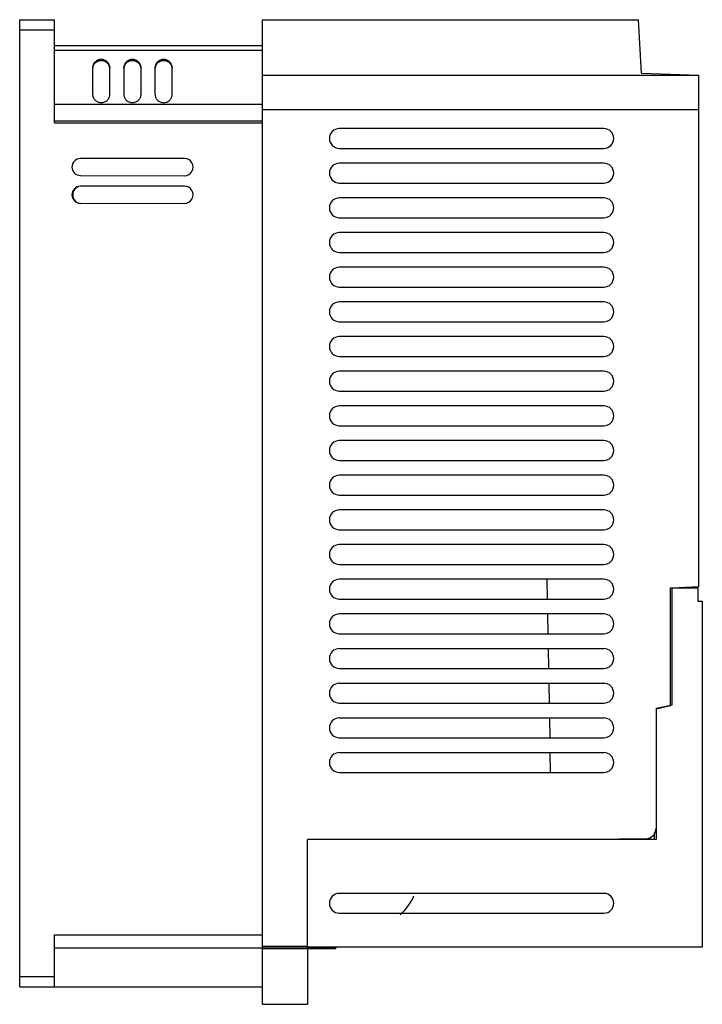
# Model space of a CAD drawing. Header units: millimetres. Extents: x 29 to 226, y 34 to 318.
import ezdxf

# ---------------------------------------------------------------- set-up
doc = ezdxf.new("R2010")
doc.units = ezdxf.units.MM
doc.header["$LTSCALE"] = 22.837108
doc.layers.get('0').update_dxf_attribs({"linetype": 'CONTINUOUS'})

msp = doc.modelspace()

# ---------------------------------------------------------------- linework, layer by layer
at = {"color": 7}
for p, q in [((28.88, 38.6), (28.88, 317.6)), ((28.88, 317.6), (38.88, 317.6)), ((38.88, 287.86), (38.88, 317.6)), ((98.88, 33.6), (98.88, 317.6)), ((98.88, 317.6), (207.34, 317.6)), ((208.15, 302.13), (207.34, 317.6)), ((38.88, 314.6), (28.88, 314.6)), ((38.88, 310.14), (98.88, 310.14)), ((98.88, 308.72), (38.88, 308.72)), ((49.88, 303.64), (49.88, 296.17)), ((54.88, 296.16), (54.88, 303.63)), ((58.88, 303.64), (58.88, 296.16)), ((63.88, 296.16), (63.88, 303.63)), ((67.88, 303.64), (67.88, 296.16)), ((72.88, 296.16), (72.88, 303.63)), ((98.88, 301.6), (224.68, 301.6)), ((208.15, 302.13), (224.68, 301.6)), ((224.68, 154.03), (224.68, 301.6)), ((98.88, 293.13), (38.88, 293.13)), ((224.68, 291.6), (98.88, 291.6)), ((38.88, 288.38), (98.88, 288.38)), ((38.88, 287.86), (98.88, 287.86)), ((197.31, 286.18), (121.01, 286.18)), ((121.01, 280.49), (197.31, 280.49)), ((76.38, 277.59), (46.38, 277.54)), ((197.31, 276.18), (121.01, 276.18)), ((46.38, 272.66), (76.38, 272.61)), ((121.01, 270.49), (197.31, 270.49)), ((76.38, 269.59), (46.38, 269.54)), ((46.38, 264.66), (76.38, 264.61)), ((197.31, 266.18), (121.01, 266.18)), ((121.01, 260.49), (197.31, 260.49)), ((197.31, 256.18), (121.01, 256.18)), ((121.01, 250.49), (197.31, 250.49)), ((197.31, 246.18), (121.01, 246.18)), ((121.01, 240.49), (197.31, 240.49)), ((197.31, 236.18), (121.01, 236.18)), ((121.01, 230.49), (197.31, 230.49)), ((197.31, 226.18), (121.01, 226.18)), ((121.01, 220.49), (197.31, 220.49)), ((197.31, 216.18), (121.01, 216.18)), ((121.01, 210.49), (197.31, 210.49)), ((197.31, 206.18), (121.01, 206.18)), ((121.01, 200.49), (197.31, 200.49)), ((197.31, 196.18), (121.01, 196.18)), ((121.01, 190.49), (197.31, 190.49)), ((197.31, 186.18), (121.01, 186.18)), ((121.01, 180.49), (197.31, 180.49)), ((197.31, 176.18), (121.01, 176.18)), ((121.01, 170.49), (197.31, 170.49)), ((197.31, 166.18), (121.01, 166.18)), ((121.01, 160.49), (197.31, 160.49)), ((197.31, 156.18), (121.01, 156.18)), ((180.9, 156.18), (181, 150.49)), ((216.55, 153.71), (224.38, 153.71)), ((216.55, 119.77), (216.55, 153.71)), ((224.68, 154.03), (216.98, 153.63)), ((216.98, 119.91), (216.98, 153.63)), ((224.38, 153.71), (224.38, 149.9)), ((121.01, 150.49), (197.31, 150.49)), ((224.38, 149.9), (225.7, 149.9)), ((225.7, 149.9), (225.7, 50.1)), ((197.31, 146.18), (121.01, 146.18)), ((181.07, 146.18), (181.17, 140.49)), ((121.01, 140.49), (197.31, 140.49)), ((197.31, 136.18), (121.01, 136.18)), ((181.25, 136.18), (181.35, 130.49)), ((121.01, 130.49), (197.31, 130.49)), ((197.31, 126.18), (121.01, 126.18)), ((181.42, 126.18), (181.52, 120.49)), ((121.01, 120.49), (197.31, 120.49)), ((216.98, 119.91), (212.38, 118.91)), ((212.38, 118.86), (216.55, 119.77)), ((212.38, 118.91), (212.38, 81.09)), ((197.31, 116.18), (121.01, 116.18)), ((181.6, 116.18), (181.7, 110.49)), ((121.01, 110.49), (197.31, 110.49)), ((197.31, 106.18), (121.01, 106.18)), ((181.77, 106.18), (181.87, 100.49)), ((121.01, 100.49), (197.31, 100.49)), ((211.95, 81.09), (211.95, 83.04)), ((212.38, 81.09), (111.88, 81.09)), ((111.88, 49.72), (111.88, 81.09)), ((209.43, 81.37), (193.88, 81.09)), ((197.31, 65.6), (121.01, 65.6)), ((121.01, 59.9), (197.31, 59.9)), ((38.88, 53.62), (98.88, 53.62)), ((38.88, 38.6), (38.88, 53.62)), ((98.88, 49.83), (38.88, 49.83)), ((98.88, 50.39), (111.88, 50.39)), ((98.88, 49.89), (111.88, 49.89)), ((119.93, 49.6), (98.88, 49.6)), ((225.7, 50.1), (111.88, 50.1)), ((119.94, 49.72), (111.88, 49.72)), ((111.88, 49.6), (111.88, 33.6)), ((116.65, 49.6), (116.65, 49.69)), ((119.96, 49.89), (119.93, 49.6)), ((120.08, 50.1), (119.96, 49.89)), ((28.88, 41.6), (38.88, 41.6)), ((28.88, 38.6), (98.88, 38.6)), ((98.88, 33.6), (111.88, 33.6))]:
    msp.add_line(p, q, dxfattribs=at)
for centre, radius, start, end in [((121.01, 283.34), 2.85, 90, 270), ((197.31, 283.34), 2.85, 270, 90), ((121.01, 273.34), 2.85, 90, 270), ((197.31, 273.34), 2.85, 270, 90), ((121.01, 263.34), 2.85, 90, 270), ((197.31, 263.34), 2.85, 270, 90), ((121.01, 253.34), 2.85, 90, 270), ((197.31, 253.34), 2.85, 270, 90), ((121.01, 243.34), 2.85, 90, 270), ((197.31, 243.34), 2.85, 270, 90), ((121.01, 233.34), 2.85, 90, 270), ((197.31, 233.34), 2.85, 270, 90), ((121.01, 223.34), 2.85, 90, 270), ((197.31, 223.34), 2.85, 270, 90), ((121.01, 213.34), 2.85, 90, 270), ((197.31, 213.34), 2.85, 270, 90), ((121.01, 203.34), 2.85, 90, 270), ((197.31, 203.34), 2.85, 270, 90), ((121.01, 193.34), 2.85, 90, 270), ((197.31, 193.34), 2.85, 270, 90), ((121.01, 183.34), 2.85, 90, 270), ((197.31, 183.34), 2.85, 270, 90), ((121.01, 173.34), 2.85, 90, 270), ((197.31, 173.34), 2.85, 270, 90), ((121.01, 163.34), 2.85, 90, 270), ((197.31, 163.34), 2.85, 270, 90), ((121.01, 153.34), 2.85, 90, 270), ((197.31, 153.34), 2.85, 270, 90), ((121.01, 143.34), 2.85, 90, 270), ((197.31, 143.34), 2.85, 270, 90), ((121.01, 133.34), 2.85, 90, 270), ((197.31, 133.34), 2.85, 270, 90), ((121.01, 123.34), 2.85, 90, 270), ((197.31, 123.34), 2.85, 270, 90), ((121.01, 113.34), 2.85, 90, 270), ((197.31, 113.34), 2.85, 270, 90), ((121.01, 103.34), 2.85, 90, 270), ((197.31, 103.34), 2.85, 270, 90), ((209.38, 84.37), 3, 271, 360), ((121.01, 62.75), 2.85, 90, 270), ((197.31, 62.75), 2.85, 270, 90), ((129.88, 70.09), 13.7, 309.5942, 337.8338)]:
    msp.add_arc(centre, radius, start, end, dxfattribs=at)
for centre, major_axis, ratio, start_param, end_param in [((46.38, 275.1), (-2.44, 0), 0.999999, -1.569269, 1.569269), ((76.38, 275.1), (-2.49, 0), 0.999999, -4.713916, -1.569269), ((46.38, 267.1), (-2.44, 0), 0.999999, -1.569269, 1.569269), ((46.65, 267.08), (1.78, 1.75), 0.999995, 0.934831, 3.794818), ((76.38, 267.1), (-2.49, 0), 0.999999, -4.713916, -1.569269)]:
    msp.add_ellipse(centre, major_axis=major_axis, ratio=ratio, start_param=start_param, end_param=end_param, dxfattribs=at)
for points, knots in [([(54.88, 303.63), (54.88, 303.95), (54.75, 304.61), (54.19, 305.44), (53.35, 305.99), (52.37, 306.19), (51.39, 306), (50.56, 305.44), (50.01, 304.62), (49.88, 303.96), (49.88, 303.64)], [0, 0, 0, 0, 0.124969, 0.250064, 0.375339, 0.500649, 0.625812, 0.750744, 0.875439, 1, 1, 1, 1]), ([(49.89, 303.61), (49.92, 303.91), (50.09, 304.51), (50.66, 305.25), (51.46, 305.73), (52.37, 305.9), (53.29, 305.73), (54.09, 305.24), (54.66, 304.51), (54.83, 303.91), (54.86, 303.6)], [0, 0, 0, 0, 0.124572, 0.249269, 0.374191, 0.499326, 0.6246, 0.749853, 0.874926, 1, 1, 1, 1]), ([(54.86, 303.6), (54.83, 303.9), (54.65, 304.49), (54.08, 305.22), (53.29, 305.7), (52.38, 305.87), (51.47, 305.71), (50.68, 305.23), (50.11, 304.5), (49.93, 303.91), (49.89, 303.61)], [0, 0, 0, 0, 0.124574, 0.249277, 0.374202, 0.499335, 0.624604, 0.749855, 0.874925, 1, 1, 1, 1]), ([(63.88, 303.63), (63.88, 303.95), (63.75, 304.61), (63.19, 305.44), (62.35, 305.99), (61.37, 306.19), (60.39, 305.99), (59.56, 305.44), (59.01, 304.61), (58.88, 303.96), (58.88, 303.64)], [0, 0, 0, 0, 0.124969, 0.250064, 0.375339, 0.500649, 0.625812, 0.750744, 0.875439, 1, 1, 1, 1]), ([(58.89, 303.61), (58.92, 303.91), (59.09, 304.51), (59.66, 305.25), (60.46, 305.73), (61.37, 305.9), (62.29, 305.73), (63.09, 305.24), (63.66, 304.5), (63.83, 303.91), (63.86, 303.6)], [0, 0, 0, 0, 0.124572, 0.249269, 0.374191, 0.499326, 0.6246, 0.749853, 0.874926, 1, 1, 1, 1]), ([(63.86, 303.6), (63.83, 303.9), (63.65, 304.49), (63.08, 305.22), (62.29, 305.7), (61.38, 305.87), (60.47, 305.71), (59.68, 305.23), (59.11, 304.5), (58.93, 303.91), (58.89, 303.61)], [0, 0, 0, 0, 0.124574, 0.249277, 0.374202, 0.499335, 0.624604, 0.749855, 0.874925, 1, 1, 1, 1]), ([(72.88, 303.63), (72.88, 303.95), (72.75, 304.61), (72.19, 305.44), (71.35, 305.99), (70.37, 306.19), (69.39, 305.99), (68.56, 305.44), (68.01, 304.61), (67.88, 303.96), (67.88, 303.64)], [0, 0, 0, 0, 0.124969, 0.250064, 0.375339, 0.500649, 0.625812, 0.750744, 0.875439, 1, 1, 1, 1]), ([(67.89, 303.61), (67.92, 303.91), (68.09, 304.51), (68.66, 305.25), (69.46, 305.73), (70.37, 305.9), (71.29, 305.73), (72.09, 305.24), (72.66, 304.5), (72.83, 303.9), (72.86, 303.6)], [0, 0, 0, 0, 0.124572, 0.249269, 0.374191, 0.499326, 0.6246, 0.749853, 0.874926, 1, 1, 1, 1]), ([(72.86, 303.6), (72.83, 303.9), (72.65, 304.49), (72.08, 305.22), (71.29, 305.7), (70.38, 305.87), (69.47, 305.71), (68.68, 305.23), (68.11, 304.5), (67.93, 303.91), (67.89, 303.61)], [0, 0, 0, 0, 0.124574, 0.249277, 0.374202, 0.499335, 0.624604, 0.749855, 0.874925, 1, 1, 1, 1]), ([(49.88, 296.17), (49.88, 295.84), (50.01, 295.19), (50.56, 294.36), (51.39, 293.8), (52.37, 293.61), (53.36, 293.8), (54.19, 294.35), (54.75, 295.18), (54.88, 295.83), (54.88, 296.16)], [0, 0, 0, 0, 0.124756, 0.249635, 0.374747, 0.499997, 0.625246, 0.750355, 0.875234, 1, 1, 1, 1]), ([(58.88, 296.16), (58.88, 295.84), (59.01, 295.19), (59.56, 294.36), (60.39, 293.8), (61.37, 293.61), (62.36, 293.8), (63.19, 294.35), (63.75, 295.18), (63.88, 295.83), (63.88, 296.16)], [0, 0, 0, 0, 0.124756, 0.249635, 0.374747, 0.499997, 0.625246, 0.750355, 0.875234, 1, 1, 1, 1]), ([(67.88, 296.16), (67.88, 295.84), (68.01, 295.18), (68.56, 294.36), (69.39, 293.8), (70.37, 293.6), (71.36, 293.8), (72.19, 294.35), (72.75, 295.18), (72.88, 295.83), (72.88, 296.16)], [0, 0, 0, 0, 0.124756, 0.249635, 0.374747, 0.499997, 0.625246, 0.750355, 0.875234, 1, 1, 1, 1])]:
    msp.add_open_spline(points, degree=3, knots=knots, dxfattribs=at)

doc.saveas('drawing.dxf')
